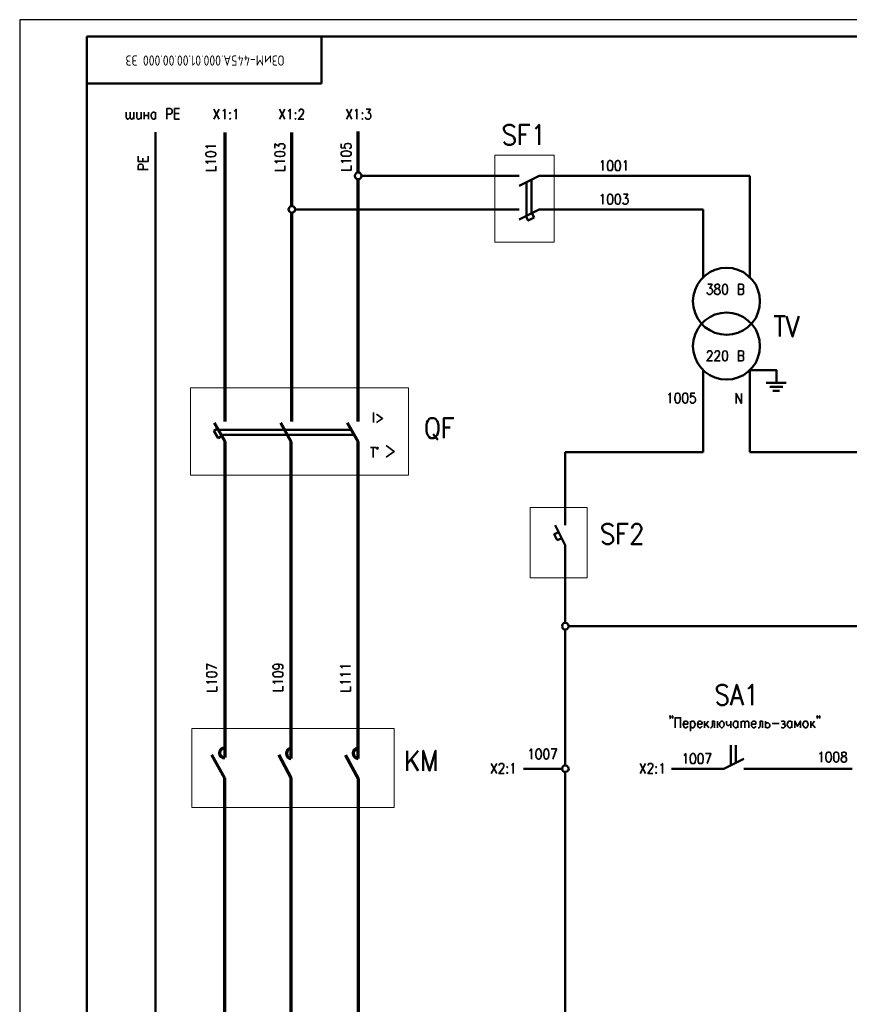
# Model space of a CAD drawing. Extents: x -832 to 0, y 8 to 596.
# Tile 7 of 18: x -832 to -587, y 305 to 596. Entities that reach past the tile are written whole.
import ezdxf
from ezdxf.enums import TextEntityAlignment as Align

# ---------------------------------------------------------------- set-up
doc = ezdxf.new("R2010")
doc.units = 0
doc.layers.get('0').update_dxf_attribs({"lineweight": 25})
doc.layers.add('Спецификации', color=7, linetype='Continuous')
doc.styles.add('Style1', font='romans.shx', dxfattribs={"width": 0.8})

msp = doc.modelspace()

# ---------------------------------------------------------------- linework, layer by layer
at = {"color": 0, "lineweight": 25}
msp.add_line((-831.93, 595.55), (-831.93, 7.87), dxfattribs=at)
at = {"color": 0, "lineweight": 25, "flags": 128}
msp.add_lwpolyline([(0, 595.55), (-831.93, 595.55)], dxfattribs=at)
at = {"color": 0, "lineweight": 50, "flags": 128}
for points in [[(-4.91, 590.63), (-812.12, 590.63)], [(-812.12, 12.78), (-812.12, 590.63)], [(-742.87, 576.75), (-742.87, 590.63)], [(-812.12, 576.75), (-742.87, 576.75)], [(-685.8, 563.71), (-686.31, 564.22), (-686.99, 564.56), (-687.83, 564.56), (-688.51, 564.22), (-689.02, 563.71), (-689.02, 563.12), (-688.76, 562.53), (-688.51, 562.27), (-688.09, 562.02), (-686.73, 561.42), (-686.31, 561.17), (-686.05, 560.83), (-685.8, 560.32), (-685.8, 559.48), (-686.31, 558.88), (-686.99, 558.63), (-687.83, 558.63), (-688.51, 558.88), (-689.02, 559.48)], [(-684.28, 558.63), (-684.28, 564.56), (-681.31, 564.56)], [(-679.7, 563.37), (-679.28, 563.71), (-678.6, 564.56), (-678.6, 558.63)], [(-791.8, 86.11), (-791.8, 562.36)], [(-684.28, 561.68), (-682.41, 561.68)], [(-731.01, 549.49), (-731.18, 549.91), (-731.52, 550.33), (-732.03, 550.42), (-732.54, 550.33), (-732.87, 549.91), (-733.04, 549.49), (-732.87, 548.98), (-732.54, 548.56), (-732.03, 548.47), (-731.52, 548.56), (-731.18, 548.98), (-731.01, 549.49), (-684.53, 549.49)], [(-678.6, 549.49), (-684.53, 546.52)], [(-616.37, 549.49), (-678.6, 549.49)], [(-616.37, 519.51), (-616.37, 549.49)], [(-682.33, 547.62), (-682.33, 537.72)], [(-680.89, 538.48), (-680.89, 548.3)], [(-750.65, 539.58), (-750.74, 540.09), (-751.08, 540.43), (-751.59, 540.51), (-752.09, 540.43), (-752.43, 540.09), (-752.6, 539.58), (-752.43, 539.07), (-752.09, 538.73), (-751.59, 538.56), (-751.08, 538.73), (-750.74, 539.07), (-750.65, 539.58)], [(-684.53, 539.58), (-750.65, 539.58)], [(-678.6, 539.58), (-684.53, 536.62)], [(-682.5, 537.63), (-681.82, 536.28), (-680.04, 537.21)], [(-680.04, 537.21), (-680.72, 538.48)], [(-630.17, 539.58), (-678.6, 539.58)], [(-630.17, 519.51), (-630.17, 539.58)], [(-613.41, 512.49), (-613.58, 514.18), (-614, 515.87), (-614.68, 517.4), (-615.7, 518.84), (-616.97, 520.02), (-618.32, 521.04), (-619.93, 521.8), (-621.54, 522.22), (-623.32, 522.39), (-625.01, 522.22), (-626.7, 521.8), (-628.23, 521.04), (-629.67, 520.02), (-630.85, 518.84), (-631.87, 517.4), (-632.54, 515.87), (-633.05, 514.18), (-633.22, 512.49), (-633.05, 510.79), (-632.54, 509.1), (-631.87, 507.49), (-630.85, 506.14), (-629.67, 504.87), (-628.23, 503.94), (-626.7, 503.17), (-625.01, 502.75), (-623.32, 502.58), (-621.54, 502.75), (-619.93, 503.17), (-618.32, 503.94), (-616.97, 504.87), (-615.7, 506.14), (-614.68, 507.49), (-614, 509.1), (-613.58, 510.79), (-613.41, 512.49)], [(-613.41, 499.28), (-613.58, 500.97), (-614, 502.67), (-614.68, 504.19), (-615.7, 505.63), (-616.97, 506.81), (-618.32, 507.83), (-619.93, 508.59), (-621.54, 509.02), (-623.32, 509.19), (-625.01, 509.02), (-626.7, 508.59), (-628.23, 507.83), (-629.67, 506.81), (-630.85, 505.63), (-631.87, 504.19), (-632.54, 502.67), (-633.05, 500.97), (-633.22, 499.28), (-633.05, 497.59), (-632.54, 495.89), (-631.87, 494.28), (-630.85, 492.93), (-629.67, 491.66), (-628.23, 490.73), (-626.7, 489.97), (-625.01, 489.54), (-623.32, 489.37), (-621.54, 489.54), (-619.93, 489.97), (-618.32, 490.73), (-616.97, 491.66), (-615.7, 492.93), (-614.68, 494.28), (-614, 495.89), (-613.58, 497.59), (-613.41, 499.28)], [(-609.18, 508.08), (-605.96, 508.08)], [(-607.57, 508.08), (-607.57, 502.07)], [(-605.54, 508.08), (-603.76, 502.07), (-601.9, 508.08)], [(-630.17, 492.17), (-630.17, 467.95)], [(-608.58, 488.44), (-608.58, 492.17), (-616.37, 492.17)], [(-616.37, 492.17), (-616.37, 467.95)], [(-611.55, 488.44), (-605.71, 488.44)], [(-610.53, 487.26), (-606.64, 487.26)], [(-609.6, 486.07), (-607.65, 486.07)], [(-710.52, 478.03), (-711.03, 477.77), (-711.45, 477.18), (-711.71, 476.67), (-711.88, 475.83), (-711.88, 474.39), (-711.71, 473.54), (-711.45, 472.95), (-711.03, 472.44), (-710.52, 472.1), (-709.68, 472.1), (-709.17, 472.44), (-708.74, 472.95), (-708.49, 473.54), (-708.32, 474.39), (-708.32, 475.83), (-708.49, 476.67), (-708.74, 477.18), (-709.17, 477.77), (-709.68, 478.03), (-710.52, 478.03)], [(-706.71, 472.1), (-706.71, 478.03), (-703.75, 478.03)], [(-773.43, 474.9), (-774.62, 474.3)], [(-774.62, 474.3), (-773.35, 472.1)], [(-734.14, 474.56), (-773.26, 474.56)], [(-706.71, 475.23), (-704.85, 475.23)], [(-772.24, 472.78), (-773.35, 472.1)], [(-772.41, 473.12), (-733.21, 473.12)], [(-709.85, 473.29), (-708.49, 471.59)], [(-670.9, 467.95), (-630.17, 467.95)], [(-670.9, 446.45), (-670.9, 467.95)], [(-616.37, 467.95), (-352.13, 467.95)], [(-670.9, 440.52), (-673.86, 446.45)], [(-656.76, 446.02), (-657.27, 446.53), (-657.94, 446.87), (-658.79, 446.87), (-659.47, 446.53), (-659.98, 446.02), (-659.98, 445.43), (-659.72, 444.84), (-659.47, 444.58), (-659.05, 444.25), (-657.69, 443.74), (-657.27, 443.4), (-657.01, 443.15), (-656.76, 442.55), (-656.76, 441.71), (-657.27, 441.2), (-657.94, 440.86), (-658.79, 440.86), (-659.47, 441.2), (-659.98, 441.71)], [(-655.24, 440.86), (-655.24, 446.87), (-652.27, 446.87)], [(-651.17, 445.43), (-651.17, 445.69), (-650.92, 446.28), (-650.66, 446.53), (-650.24, 446.87), (-649.31, 446.87), (-648.89, 446.53), (-648.63, 446.28), (-648.38, 445.69), (-648.38, 445.18), (-648.63, 444.58), (-649.05, 443.74), (-651.34, 440.86), (-648.21, 440.86)], [(-672.76, 444.33), (-674.12, 443.74), (-673.27, 441.96)], [(-673.27, 441.96), (-671.91, 442.64)], [(-655.24, 443.99), (-653.37, 443.99)], [(-670.9, 417.66), (-670.9, 440.52)], [(-669.88, 416.64), (-670.05, 417.15), (-670.39, 417.49), (-670.9, 417.66), (-671.41, 417.49), (-671.75, 417.15), (-671.83, 416.64), (-671.75, 416.14), (-671.41, 415.8), (-670.9, 415.63), (-670.39, 415.8), (-670.05, 416.14), (-669.88, 416.64)], [(-670.9, 375.58), (-670.9, 415.63)], [(-327.07, 416.64), (-669.88, 416.64)], [(-622.98, 398.53), (-623.4, 399.03), (-624.08, 399.37), (-625.01, 399.37), (-625.69, 399.03), (-626.11, 398.53), (-626.11, 397.93), (-625.94, 397.34), (-625.69, 397.09), (-625.26, 396.83), (-623.91, 396.24), (-623.4, 395.99), (-623.23, 395.65), (-622.98, 395.14), (-622.98, 394.29), (-623.4, 393.7), (-624.08, 393.36), (-625.01, 393.36), (-625.69, 393.7), (-626.11, 394.29)], [(-622.05, 393.36), (-620.27, 399.37), (-618.41, 393.36)], [(-616.88, 398.19), (-616.37, 398.53), (-615.7, 399.37), (-615.7, 393.36)], [(-621.37, 395.39), (-619.08, 395.39)], [(-622.05, 375.58), (-622.05, 381.51)], [(-620.52, 376.34), (-620.52, 381.51)], [(-717.55, 379.9), (-717.55, 373.97)], [(-714.33, 379.9), (-717.55, 376)], [(-712.81, 373.97), (-712.81, 379.9), (-710.95, 373.97), (-709.17, 379.9), (-709.17, 373.97)], [(-716.36, 377.36), (-714.33, 373.97)], [(-669.88, 374.57), (-670.05, 375.07), (-670.39, 375.41), (-670.9, 375.58), (-671.41, 375.41), (-671.75, 375.07), (-671.83, 374.57), (-671.75, 374.06), (-671.41, 373.72), (-670.9, 373.63), (-670.39, 373.72), (-670.05, 374.06), (-669.88, 374.57)], [(-624.08, 374.57), (-618.15, 377.53)], [(-671.83, 374.57), (-683.26, 374.57)], [(-670.9, 275.84), (-670.9, 373.63)], [(-624.08, 374.57), (-639.57, 374.57)], [(-618.15, 374.57), (-586.23, 374.57)]]:
    msp.add_lwpolyline(points, dxfattribs=at)
at = {"color": 0, "lineweight": 35, "flags": 128}
for points in [[(-788.5, 566.25), (-788.5, 569.3), (-787.48, 569.3), (-787.15, 569.13), (-787.06, 568.96), (-786.89, 568.71), (-786.89, 568.28), (-787.06, 567.94), (-787.15, 567.86), (-787.48, 567.69), (-788.5, 567.69)], [(-784.78, 569.3), (-786.21, 569.3), (-786.21, 566.25), (-784.78, 566.25)], [(-799.34, 566.84), (-799.68, 566.42), (-799.93, 566.25), (-800.18, 566.25), (-800.35, 566.42), (-800.52, 566.84), (-800.52, 568.28)], [(-798.24, 566.84), (-798.58, 566.42), (-798.83, 566.25), (-799, 566.25), (-799.25, 566.42), (-799.34, 566.84), (-799.34, 568.28)], [(-798.24, 566.25), (-798.24, 568.28)], [(-797.31, 568.28), (-797.31, 566.84), (-797.22, 566.42), (-796.97, 566.25), (-796.63, 566.25), (-796.46, 566.42), (-796.12, 566.84)], [(-796.12, 568.28), (-796.12, 566.25)], [(-795.19, 568.28), (-795.19, 566.25)], [(-795.19, 567.27), (-793.92, 567.27)], [(-793.92, 568.28), (-793.92, 566.25)], [(-791.8, 566.67), (-791.97, 566.42), (-792.23, 566.25), (-792.56, 566.25), (-792.82, 566.42), (-792.9, 566.59), (-792.99, 566.67), (-793.16, 567.1), (-793.16, 567.44), (-792.99, 567.86), (-792.82, 568.11), (-792.56, 568.28), (-792.23, 568.28), (-791.97, 568.11), (-791.8, 567.86)], [(-791.8, 568.28), (-791.8, 566.25)], [(-784.86, 567.86), (-786.21, 567.86)], [(-774.62, 569.13), (-773.01, 566.17)], [(-773.01, 569.13), (-774.62, 566.17)], [(-771.99, 568.54), (-771.74, 568.71), (-771.4, 569.13), (-771.4, 566.17)], [(-769.87, 568.11), (-769.96, 568.03), (-769.87, 567.86), (-769.7, 568.03), (-769.87, 568.11)], [(-769.87, 566.42), (-769.96, 566.34), (-769.87, 566.17), (-769.7, 566.34), (-769.87, 566.42)], [(-768.6, 568.54), (-768.35, 568.71), (-768.01, 569.13), (-768.01, 566.17)], [(-755.23, 569.13), (-753.7, 566.17)], [(-753.7, 569.13), (-755.23, 566.17)], [(-752.69, 568.54), (-752.43, 568.71), (-752.09, 569.13), (-752.09, 566.17)], [(-750.49, 568.11), (-750.65, 568.03), (-750.49, 567.86), (-750.4, 568.03), (-750.49, 568.11)], [(-750.49, 566.42), (-750.65, 566.34), (-750.49, 566.17), (-750.4, 566.34), (-750.49, 566.42)], [(-749.47, 568.45), (-749.47, 568.54), (-749.38, 568.88), (-749.3, 568.96), (-749.05, 569.13), (-748.62, 569.13), (-748.37, 568.96), (-748.28, 568.88), (-748.11, 568.54), (-748.11, 568.28), (-748.28, 568.03), (-748.45, 567.61), (-749.64, 566.17), (-748.03, 566.17)], [(-735.5, 569.13), (-733.89, 566.17)], [(-733.89, 569.13), (-735.5, 566.17)], [(-732.87, 568.54), (-732.71, 568.71), (-732.37, 569.13), (-732.37, 566.17)], [(-730.76, 568.11), (-730.84, 568.03), (-730.76, 567.86), (-730.67, 568.03), (-730.76, 568.11)], [(-730.76, 566.42), (-730.84, 566.34), (-730.76, 566.17), (-730.67, 566.34), (-730.76, 566.42)], [(-729.66, 569.13), (-728.39, 569.13), (-729.06, 568.03), (-728.73, 568.03), (-728.47, 567.86), (-728.39, 567.69), (-728.3, 567.27), (-728.3, 567.01), (-728.39, 566.59), (-728.64, 566.34), (-728.98, 566.17), (-729.32, 566.17), (-729.66, 566.34), (-729.74, 566.42), (-729.83, 566.76)], [(-776.39, 557.7), (-776.56, 557.87), (-776.99, 558.21), (-774.02, 558.21)], [(-756.58, 557.61), (-756.58, 558.88), (-755.48, 558.21), (-755.48, 558.55), (-755.31, 558.72), (-755.23, 558.88), (-754.8, 558.97), (-754.46, 558.97), (-754.04, 558.88), (-753.79, 558.63), (-753.62, 558.29), (-753.62, 557.95), (-753.79, 557.61), (-753.96, 557.53), (-754.21, 557.36)], [(-737.02, 558.88), (-737.02, 557.7), (-735.75, 557.61), (-735.92, 557.7), (-736.09, 558.04), (-736.09, 558.38), (-735.92, 558.72), (-735.67, 558.97), (-735.25, 559.05), (-734.91, 559.05), (-734.48, 558.97), (-734.23, 558.72), (-734.06, 558.38), (-734.06, 558.04), (-734.23, 557.7), (-734.4, 557.61), (-734.65, 557.53)], [(-794, 553.72), (-796.97, 553.72), (-796.97, 555.24)], [(-794, 553.72), (-794, 555.24)], [(-776.99, 555.75), (-776.82, 555.41), (-776.39, 555.16), (-775.72, 555.07), (-775.29, 555.07), (-774.62, 555.16), (-774.19, 555.41), (-774.02, 555.75), (-774.02, 556.01), (-774.19, 556.34), (-774.62, 556.51), (-775.29, 556.68), (-775.72, 556.68), (-776.39, 556.51), (-776.82, 556.34), (-776.99, 556.01), (-776.99, 555.75)], [(-756.58, 555.84), (-756.5, 555.5), (-756.07, 555.24), (-755.31, 555.16), (-754.89, 555.16), (-754.21, 555.24), (-753.79, 555.5), (-753.62, 555.84), (-753.62, 556.01), (-753.79, 556.34), (-754.21, 556.6), (-754.89, 556.68), (-755.31, 556.68), (-756.07, 556.6), (-756.5, 556.34), (-756.58, 556.01), (-756.58, 555.84)], [(-737.02, 555.92), (-736.94, 555.58), (-736.52, 555.33), (-735.75, 555.24), (-735.33, 555.24), (-734.65, 555.33), (-734.23, 555.58), (-734.06, 555.92), (-734.06, 556.18), (-734.23, 556.51), (-734.65, 556.68), (-735.33, 556.85), (-735.75, 556.85), (-736.52, 556.68), (-736.94, 556.51), (-737.02, 556.18), (-737.02, 555.92)], [(-794, 551.35), (-796.97, 551.35), (-796.97, 552.37), (-796.88, 552.7), (-796.71, 552.87), (-796.46, 552.96), (-796.04, 552.96), (-795.7, 552.87), (-795.61, 552.7), (-795.44, 552.37), (-795.44, 551.35)], [(-795.61, 553.72), (-795.61, 554.65)], [(-776.39, 553.13), (-776.56, 553.38), (-776.99, 553.72), (-774.02, 553.72)], [(-776.99, 551.01), (-774.02, 551.01), (-774.02, 552.37)], [(-756.07, 553.21), (-756.16, 553.47), (-756.58, 553.8), (-753.62, 553.8)], [(-756.58, 551.1), (-753.62, 551.1), (-753.62, 552.45)], [(-736.52, 553.3), (-736.6, 553.55), (-737.02, 553.89), (-734.06, 553.89)], [(-737.02, 551.18), (-734.06, 551.18), (-734.06, 552.53)], [(-660.32, 553.38), (-660.15, 553.55), (-659.81, 553.97), (-659.81, 551.01)], [(-657.78, 553.97), (-658.11, 553.8), (-658.28, 553.38), (-658.45, 552.7), (-658.45, 552.28), (-658.28, 551.52), (-658.11, 551.1), (-657.78, 551.01), (-657.52, 551.01), (-657.18, 551.1), (-656.93, 551.52), (-656.84, 552.28), (-656.84, 552.7), (-656.93, 553.38), (-657.18, 553.8), (-657.52, 553.97), (-657.78, 553.97)], [(-655.49, 553.97), (-655.83, 553.8), (-656.08, 553.38), (-656.17, 552.7), (-656.17, 552.28), (-656.08, 551.52), (-655.83, 551.1), (-655.49, 551.01), (-655.24, 551.01), (-654.9, 551.1), (-654.73, 551.52), (-654.56, 552.28), (-654.56, 552.7), (-654.73, 553.38), (-654.9, 553.8), (-655.24, 553.97), (-655.49, 553.97)], [(-653.54, 553.38), (-653.37, 553.55), (-653.03, 553.97), (-653.03, 551.01)], [(-660.32, 543.48), (-660.15, 543.64), (-659.81, 544.07), (-659.81, 541.1)], [(-657.78, 544.07), (-658.11, 543.9), (-658.28, 543.48), (-658.45, 542.8), (-658.45, 542.37), (-658.28, 541.61), (-658.11, 541.19), (-657.78, 541.1), (-657.52, 541.1), (-657.18, 541.19), (-656.93, 541.61), (-656.84, 542.37), (-656.84, 542.8), (-656.93, 543.48), (-657.18, 543.9), (-657.52, 544.07), (-657.78, 544.07)], [(-655.49, 544.07), (-655.83, 543.9), (-656.08, 543.48), (-656.17, 542.8), (-656.17, 542.37), (-656.08, 541.61), (-655.83, 541.19), (-655.49, 541.1), (-655.24, 541.1), (-654.9, 541.19), (-654.73, 541.61), (-654.56, 542.37), (-654.56, 542.8), (-654.73, 543.48), (-654.9, 543.9), (-655.24, 544.07), (-655.49, 544.07)], [(-653.71, 544.07), (-652.44, 544.07), (-653.12, 542.88), (-652.78, 542.88), (-652.53, 542.8), (-652.44, 542.63), (-652.36, 542.21), (-652.36, 541.95), (-652.44, 541.53), (-652.7, 541.19), (-653.03, 541.1), (-653.37, 541.1), (-653.71, 541.19), (-653.8, 541.36), (-653.88, 541.61)], [(-628.82, 517.48), (-627.55, 517.48), (-628.23, 516.38), (-627.89, 516.38), (-627.72, 516.21), (-627.55, 516.04), (-627.46, 515.62), (-627.46, 515.37), (-627.55, 514.94), (-627.8, 514.69), (-628.14, 514.52), (-628.48, 514.52), (-628.82, 514.69), (-628.9, 514.77), (-629.07, 515.11)], [(-626.19, 517.48), (-626.53, 517.31), (-626.7, 517.06), (-626.7, 516.81), (-626.53, 516.47), (-626.36, 516.38), (-625.86, 516.21), (-625.52, 516.04), (-625.35, 515.79), (-625.18, 515.54), (-625.18, 515.11), (-625.35, 514.77), (-625.43, 514.69), (-625.77, 514.52), (-626.19, 514.52), (-626.53, 514.69), (-626.7, 514.77), (-626.79, 515.11), (-626.79, 515.54), (-626.7, 515.79), (-626.45, 516.04), (-626.11, 516.21), (-625.69, 516.38), (-625.43, 516.47), (-625.35, 516.81), (-625.35, 517.06), (-625.43, 517.31), (-625.77, 517.48), (-626.19, 517.48)], [(-623.82, 517.48), (-624.16, 517.31), (-624.42, 516.89), (-624.5, 516.21), (-624.5, 515.79), (-624.42, 515.11), (-624.16, 514.69), (-623.82, 514.52), (-623.65, 514.52), (-623.32, 514.69), (-623.06, 515.11), (-622.98, 515.79), (-622.98, 516.21), (-623.06, 516.89), (-623.32, 517.31), (-623.65, 517.48), (-623.82, 517.48)], [(-618.74, 517.48), (-619.76, 517.48), (-619.76, 514.52), (-618.74, 514.52), (-618.41, 514.69), (-618.32, 514.77), (-618.24, 515.11), (-618.24, 515.54), (-618.32, 515.79), (-618.41, 515.96), (-618.74, 516.04), (-619.76, 516.04)], [(-618.74, 517.48), (-618.41, 517.31), (-618.32, 517.23), (-618.24, 516.89), (-618.24, 516.64), (-618.32, 516.38), (-618.41, 516.21), (-618.74, 516.04)], [(-628.9, 497.16), (-628.9, 497.33), (-628.82, 497.59), (-628.73, 497.76), (-628.48, 497.84), (-628.06, 497.84), (-627.8, 497.76), (-627.72, 497.59), (-627.55, 497.33), (-627.55, 496.99), (-627.72, 496.74), (-627.89, 496.32), (-629.07, 494.88), (-627.46, 494.88)], [(-626.7, 497.16), (-626.7, 497.33), (-626.53, 497.59), (-626.45, 497.76), (-626.19, 497.84), (-625.77, 497.84), (-625.52, 497.76), (-625.43, 497.59), (-625.35, 497.33), (-625.35, 496.99), (-625.43, 496.74), (-625.69, 496.32), (-626.79, 494.88), (-625.18, 494.88)], [(-623.82, 497.84), (-624.16, 497.76), (-624.42, 497.33), (-624.5, 496.57), (-624.5, 496.15), (-624.42, 495.47), (-624.16, 495.05), (-623.82, 494.88), (-623.65, 494.88), (-623.32, 495.05), (-623.06, 495.47), (-622.98, 496.15), (-622.98, 496.57), (-623.06, 497.33), (-623.32, 497.76), (-623.65, 497.84), (-623.82, 497.84)], [(-618.74, 497.84), (-619.76, 497.84), (-619.76, 494.88), (-618.74, 494.88), (-618.41, 495.05), (-618.32, 495.22), (-618.24, 495.47), (-618.24, 495.89), (-618.32, 496.15), (-618.41, 496.32), (-618.74, 496.49), (-619.76, 496.49)], [(-618.74, 497.84), (-618.41, 497.76), (-618.32, 497.59), (-618.24, 497.33), (-618.24, 496.99), (-618.32, 496.74), (-618.41, 496.57), (-618.74, 496.49)], [(-640.42, 484.89), (-640.25, 484.97), (-639.91, 485.39), (-639.91, 482.43)], [(-637.88, 485.39), (-638.22, 485.31), (-638.39, 484.89), (-638.56, 484.12), (-638.56, 483.7), (-638.39, 483.02), (-638.22, 482.6), (-637.88, 482.43), (-637.62, 482.43), (-637.29, 482.6), (-637.03, 483.02), (-636.95, 483.7), (-636.95, 484.12), (-637.03, 484.89), (-637.29, 485.31), (-637.62, 485.39), (-637.88, 485.39)], [(-635.59, 485.39), (-635.93, 485.31), (-636.19, 484.89), (-636.27, 484.12), (-636.27, 483.7), (-636.19, 483.02), (-635.93, 482.6), (-635.59, 482.43), (-635.34, 482.43), (-635, 482.6), (-634.83, 483.02), (-634.66, 483.7), (-634.66, 484.12), (-634.83, 484.89), (-635, 485.31), (-635.34, 485.39), (-635.59, 485.39)], [(-632.63, 485.39), (-633.81, 485.39), (-633.9, 484.12), (-633.81, 484.29), (-633.48, 484.46), (-633.14, 484.46), (-632.8, 484.29), (-632.54, 484.04), (-632.46, 483.62), (-632.46, 483.28), (-632.54, 482.85), (-632.8, 482.6), (-633.14, 482.43), (-633.48, 482.43), (-633.81, 482.6), (-633.9, 482.77), (-633.98, 483.02)], [(-620.44, 482.35), (-620.44, 485.31), (-618.83, 482.35), (-618.83, 485.31)], [(-727.54, 479.64), (-727.54, 476.67)], [(-726.61, 479.21), (-724.83, 477.94), (-726.61, 476.67)], [(-728.39, 469.39), (-726.78, 469.39)], [(-727.63, 469.39), (-727.63, 466.43)], [(-726.1, 469.14), (-726.19, 469.31), (-726.36, 469.39), (-726.52, 469.31), (-726.61, 469.14), (-726.52, 468.97), (-726.36, 468.88), (-726.19, 468.97), (-726.1, 469.14)], [(-723.73, 469.9), (-721.36, 468.21), (-723.73, 466.51)], [(-773.77, 404.28), (-776.73, 405.47), (-776.73, 403.86)], [(-756.16, 405.38), (-755.73, 405.3), (-755.48, 405.05), (-755.31, 404.71), (-755.31, 404.62), (-755.48, 404.28), (-755.73, 404.03), (-756.16, 403.94), (-756.33, 403.94), (-756.75, 404.03), (-757, 404.28), (-757.17, 404.62), (-757.17, 404.71), (-757, 405.05), (-756.75, 405.3), (-756.16, 405.38), (-755.48, 405.38), (-754.72, 405.3), (-754.3, 405.05), (-754.21, 404.71), (-754.21, 404.45), (-754.3, 404.11), (-754.63, 404.03)], [(-736.68, 404.2), (-736.85, 404.45), (-737.28, 404.79), (-734.31, 404.79)], [(-776.73, 402.25), (-776.65, 401.91), (-776.22, 401.74), (-775.46, 401.57), (-775.04, 401.57), (-774.36, 401.74), (-773.94, 401.91), (-773.77, 402.25), (-773.77, 402.51), (-773.94, 402.84), (-774.36, 403.1), (-775.04, 403.18), (-775.46, 403.18), (-776.22, 403.1), (-776.65, 402.84), (-776.73, 402.51), (-776.73, 402.25)], [(-757.17, 402.34), (-757, 402), (-756.58, 401.74), (-755.9, 401.66), (-755.48, 401.66), (-754.72, 401.74), (-754.3, 402), (-754.21, 402.34), (-754.21, 402.59), (-754.3, 402.93), (-754.72, 403.1), (-755.48, 403.27), (-755.9, 403.27), (-756.58, 403.1), (-757, 402.93), (-757.17, 402.59), (-757.17, 402.34)], [(-736.68, 401.91), (-736.85, 402.17), (-737.28, 402.51), (-734.31, 402.51)], [(-776.22, 399.71), (-776.31, 399.88), (-776.73, 400.22), (-773.77, 400.22)], [(-776.73, 397.51), (-773.77, 397.51), (-773.77, 398.86)], [(-756.58, 399.71), (-756.75, 399.97), (-757.17, 400.3), (-754.21, 400.3)], [(-757.17, 397.59), (-754.21, 397.59), (-754.21, 398.95)], [(-736.68, 399.71), (-736.85, 399.88), (-737.28, 400.22), (-734.31, 400.22)], [(-737.28, 397.51), (-734.31, 397.51), (-734.31, 398.86)], [(-639.83, 390.06), (-639.91, 389.89), (-640.08, 390.06), (-639.91, 390.23), (-639.83, 390.06), (-639.83, 389.81), (-639.91, 389.47), (-640.08, 389.38)], [(-639.15, 390.06), (-639.23, 389.89), (-639.32, 390.06), (-639.23, 390.23), (-639.15, 390.06), (-639.15, 389.81), (-639.23, 389.47), (-639.32, 389.38)], [(-638.47, 386.67), (-638.47, 389.64), (-636.86, 389.64), (-636.86, 386.67)], [(-596.39, 390.06), (-596.48, 389.89), (-596.65, 390.06), (-596.48, 390.23), (-596.39, 390.06), (-596.39, 389.81), (-596.48, 389.47), (-596.65, 389.38)], [(-595.71, 390.06), (-595.8, 389.89), (-595.97, 390.06), (-595.8, 390.23), (-595.71, 390.06), (-595.71, 389.81), (-595.8, 389.47), (-595.97, 389.38)], [(-636.1, 387.77), (-634.75, 387.77), (-634.75, 388.11), (-634.83, 388.37), (-634.92, 388.54), (-635.17, 388.62), (-635.51, 388.62), (-635.76, 388.54), (-635.93, 388.2), (-636.1, 387.77), (-636.1, 387.52), (-635.93, 387.1), (-635.76, 386.84), (-635.51, 386.67), (-635.17, 386.67), (-634.92, 386.84), (-634.75, 387.1)], [(-633.9, 388.62), (-633.9, 385.66)], [(-633.9, 388.2), (-633.73, 388.54), (-633.48, 388.62), (-633.14, 388.62), (-632.88, 388.54), (-632.71, 388.2), (-632.54, 387.77), (-632.54, 387.52), (-632.71, 387.1), (-632.88, 386.84), (-633.14, 386.67), (-633.48, 386.67), (-633.73, 386.84), (-633.9, 387.1)], [(-631.87, 387.77), (-630.51, 387.77), (-630.51, 388.11), (-630.68, 388.37), (-630.77, 388.54), (-631.02, 388.62), (-631.36, 388.62), (-631.53, 388.54), (-631.78, 388.2), (-631.87, 387.77), (-631.87, 387.52), (-631.78, 387.1), (-631.53, 386.84), (-631.36, 386.67), (-631.02, 386.67), (-630.77, 386.84), (-630.51, 387.1)], [(-629.75, 388.62), (-629.75, 386.67)], [(-628.65, 388.62), (-629.75, 387.27)], [(-629.33, 387.77), (-628.48, 386.67)], [(-626.79, 388.62), (-627.46, 388.62), (-627.46, 387.27), (-627.63, 386.84), (-627.8, 386.67), (-628.06, 386.67)], [(-626.79, 388.62), (-626.79, 386.67)], [(-625.94, 388.62), (-625.94, 386.67)], [(-625.94, 387.69), (-625.35, 387.69), (-625.35, 387.77), (-625.26, 388.2), (-625.01, 388.54), (-624.76, 388.62), (-624.59, 388.62), (-624.33, 388.54), (-624.08, 388.2), (-623.99, 387.77), (-623.99, 387.52), (-624.08, 387.1), (-624.33, 386.84), (-624.59, 386.67), (-624.76, 386.67), (-625.01, 386.84), (-625.26, 387.1), (-625.35, 387.52), (-625.35, 387.69)], [(-623.32, 388.62), (-623.32, 387.94), (-623.23, 387.52), (-622.98, 387.35), (-622.64, 387.35), (-622.38, 387.52), (-622.05, 387.94)], [(-622.05, 388.62), (-622.05, 386.67)], [(-619.93, 387.1), (-620.1, 386.84), (-620.35, 386.67), (-620.69, 386.67), (-620.95, 386.84), (-621.03, 386.93), (-621.2, 387.1), (-621.28, 387.52), (-621.28, 387.77), (-621.2, 388.2), (-620.95, 388.54), (-620.69, 388.62), (-620.35, 388.62), (-620.1, 388.54), (-619.93, 388.2)], [(-619.93, 388.62), (-619.93, 386.67)], [(-619, 388.62), (-619, 386.67)], [(-619, 388.11), (-618.66, 388.54), (-618.41, 388.62), (-618.24, 388.62), (-617.98, 388.54), (-617.9, 388.11), (-617.9, 386.67)], [(-617.9, 388.11), (-617.56, 388.54), (-617.3, 388.62), (-617.05, 388.62), (-616.88, 388.54), (-616.71, 388.11), (-616.71, 386.67)], [(-615.95, 387.77), (-614.6, 387.77), (-614.6, 388.11), (-614.68, 388.37), (-614.85, 388.54), (-615.02, 388.62), (-615.36, 388.62), (-615.61, 388.54), (-615.87, 388.2), (-615.95, 387.77), (-615.95, 387.52), (-615.87, 387.1), (-615.61, 386.84), (-615.36, 386.67), (-615.02, 386.67), (-614.85, 386.84), (-614.6, 387.1)], [(-612.65, 388.62), (-613.33, 388.62), (-613.33, 387.27), (-613.49, 386.84), (-613.66, 386.67), (-613.92, 386.67)], [(-612.65, 388.62), (-612.65, 386.67)], [(-611.8, 388.62), (-611.8, 386.67)], [(-611.8, 387.77), (-611.63, 387.94), (-611.46, 388.11), (-611.12, 388.11), (-610.95, 388.11), (-610.79, 387.94), (-610.62, 387.77), (-610.53, 387.52), (-610.53, 387.27), (-610.62, 386.93), (-610.79, 386.84), (-610.95, 386.67), (-611.46, 386.67), (-611.63, 386.84), (-611.8, 386.93)], [(-609.77, 387.94), (-607.74, 387.94)], [(-607.14, 388.54), (-606.81, 388.62), (-606.47, 388.62), (-606.13, 388.54), (-606.04, 388.2), (-606.13, 387.94), (-606.38, 387.77), (-606.72, 387.77)], [(-606.38, 387.77), (-606.13, 387.69), (-606.04, 387.52), (-605.87, 387.27), (-606.04, 386.93), (-606.13, 386.84), (-606.38, 386.67), (-606.81, 386.67), (-607.14, 386.84)], [(-604.01, 387.1), (-604.18, 386.84), (-604.44, 386.67), (-604.77, 386.67), (-605.03, 386.84), (-605.11, 386.93), (-605.2, 387.1), (-605.37, 387.52), (-605.37, 387.77), (-605.2, 388.2), (-605.03, 388.54), (-604.77, 388.62), (-604.44, 388.62), (-604.18, 388.54), (-604.01, 388.2)], [(-604.01, 388.62), (-604.01, 386.67)], [(-601.47, 386.67), (-601.47, 388.62), (-602.32, 387.1), (-603.08, 388.62), (-603.08, 386.67)], [(-600.12, 388.62), (-599.78, 388.62), (-599.52, 388.54), (-599.36, 388.2), (-599.19, 387.77), (-599.19, 387.52), (-599.36, 387.1), (-599.52, 386.84), (-599.78, 386.67), (-600.12, 386.67), (-600.37, 386.84), (-600.54, 387.1), (-600.71, 387.52), (-600.71, 387.77), (-600.54, 388.2), (-600.37, 388.54), (-600.12, 388.62)], [(-598.42, 388.62), (-598.42, 386.67)], [(-597.32, 388.62), (-598.42, 387.27)], [(-598, 387.77), (-597.15, 386.67)], [(-681.48, 379.81), (-681.23, 379.98), (-680.89, 380.41), (-680.89, 377.44)], [(-678.86, 380.41), (-679.2, 380.24), (-679.45, 379.81), (-679.53, 379.14), (-679.53, 378.71), (-679.45, 378.04), (-679.2, 377.61), (-678.86, 377.44), (-678.6, 377.44), (-678.26, 377.61), (-678.1, 378.04), (-677.93, 378.71), (-677.93, 379.14), (-678.1, 379.81), (-678.26, 380.24), (-678.6, 380.41), (-678.86, 380.41)], [(-676.57, 380.41), (-676.91, 380.24), (-677.16, 379.81), (-677.25, 379.14), (-677.25, 378.71), (-677.16, 378.04), (-676.91, 377.61), (-676.57, 377.44), (-676.4, 377.44), (-676.06, 377.61), (-675.81, 378.04), (-675.72, 378.71), (-675.72, 379.14), (-675.81, 379.81), (-676.06, 380.24), (-676.4, 380.41), (-676.57, 380.41)], [(-674.54, 377.44), (-673.44, 380.41), (-675.05, 380.41)], [(-635.93, 378.46), (-635.68, 378.63), (-635.34, 379.05), (-635.34, 376.09)], [(-633.31, 379.05), (-633.65, 378.88), (-633.9, 378.46), (-633.98, 377.78), (-633.98, 377.36), (-633.9, 376.6), (-633.65, 376.17), (-633.31, 376.09), (-633.05, 376.09), (-632.71, 376.17), (-632.54, 376.6), (-632.38, 377.36), (-632.38, 377.78), (-632.54, 378.46), (-632.71, 378.88), (-633.05, 379.05), (-633.31, 379.05)], [(-631.02, 379.05), (-631.36, 378.88), (-631.61, 378.46), (-631.7, 377.78), (-631.7, 377.36), (-631.61, 376.6), (-631.36, 376.17), (-631.02, 376.09), (-630.85, 376.09), (-630.51, 376.17), (-630.26, 376.6), (-630.17, 377.36), (-630.17, 377.78), (-630.26, 378.46), (-630.51, 378.88), (-630.85, 379.05), (-631.02, 379.05)], [(-628.99, 376.09), (-627.89, 379.05), (-629.5, 379.05)], [(-595.88, 378.97), (-595.63, 379.05), (-595.29, 379.48), (-595.29, 376.51)], [(-593.26, 379.48), (-593.6, 379.39), (-593.85, 378.97), (-593.94, 378.21), (-593.94, 377.78), (-593.85, 377.11), (-593.6, 376.68), (-593.26, 376.51), (-593.01, 376.51), (-592.67, 376.68), (-592.5, 377.11), (-592.33, 377.78), (-592.33, 378.21), (-592.5, 378.97), (-592.67, 379.39), (-593.01, 379.48), (-593.26, 379.48)], [(-590.97, 379.48), (-591.31, 379.39), (-591.57, 378.97), (-591.65, 378.21), (-591.65, 377.78), (-591.57, 377.11), (-591.31, 376.68), (-590.97, 376.51), (-590.8, 376.51), (-590.47, 376.68), (-590.21, 377.11), (-590.13, 377.78), (-590.13, 378.21), (-590.21, 378.97), (-590.47, 379.39), (-590.8, 379.48), (-590.97, 379.48)], [(-588.86, 379.48), (-589.2, 379.39), (-589.28, 379.05), (-589.28, 378.8), (-589.2, 378.54), (-588.94, 378.38), (-588.52, 378.21), (-588.18, 378.12), (-587.93, 377.78), (-587.84, 377.53), (-587.84, 377.11), (-587.93, 376.85), (-588.09, 376.68), (-588.43, 376.51), (-588.86, 376.51), (-589.2, 376.68), (-589.28, 376.85), (-589.45, 377.11), (-589.45, 377.53), (-589.28, 377.78), (-589.11, 378.12), (-588.77, 378.21), (-588.26, 378.38), (-588.09, 378.54), (-587.93, 378.8), (-587.93, 379.05), (-588.09, 379.39), (-588.43, 379.48), (-588.86, 379.48)], [(-692.74, 376.17), (-691.13, 373.21)], [(-691.13, 376.17), (-692.74, 373.21)], [(-690.37, 375.5), (-690.37, 375.67), (-690.29, 375.92), (-690.12, 376.09), (-689.95, 376.17), (-689.44, 376.17), (-689.27, 376.09), (-689.1, 375.92), (-689.02, 375.67), (-689.02, 375.33), (-689.1, 375.07), (-689.36, 374.65), (-690.46, 373.21), (-688.93, 373.21)], [(-688, 375.24), (-688.09, 375.07), (-688, 374.9), (-687.92, 375.07), (-688, 375.24)], [(-686.73, 375.67), (-686.56, 375.75), (-686.22, 376.17), (-686.22, 373.21)], [(-648.8, 376.17), (-647.19, 373.21)], [(-647.19, 376.17), (-648.8, 373.21)], [(-646.43, 375.5), (-646.43, 375.67), (-646.35, 375.92), (-646.18, 376.09), (-646.01, 376.17), (-645.5, 376.17), (-645.33, 376.09), (-645.16, 375.92), (-645.08, 375.67), (-645.08, 375.33), (-645.16, 375.07), (-645.41, 374.65), (-646.51, 373.21), (-644.99, 373.21)], [(-644.06, 375.24), (-644.14, 375.07), (-644.06, 374.9), (-643.97, 375.07), (-644.06, 375.24)], [(-642.79, 375.67), (-642.54, 375.75), (-642.2, 376.17), (-642.2, 373.21)], [(-688, 373.55), (-688.09, 373.38), (-688, 373.21), (-687.92, 373.38), (-688, 373.55)], [(-644.06, 373.55), (-644.14, 373.38), (-644.06, 373.21), (-643.97, 373.38), (-644.06, 373.55)]]:
    msp.add_lwpolyline(points, dxfattribs=at)
at = {"color": 0, "lineweight": 70, "flags": 128}
for points in [[(-771.23, 477.01), (-771.23, 562.27)], [(-751.59, 540.51), (-751.59, 562.27)], [(-732.03, 550.42), (-732.03, 562.61)], [(-732.03, 477.01), (-732.03, 548.47)], [(-751.59, 477.01), (-751.59, 538.56)], [(-771.23, 471.09), (-774.45, 476.59)], [(-751.76, 471.09), (-754.89, 476.59)], [(-732.03, 471.09), (-735.16, 476.59)], [(-771.23, 377.87), (-771.23, 471.09)], [(-751.76, 377.61), (-751.76, 471.09)], [(-732.03, 377.61), (-732.03, 471.09)], [(-771.4, 380.75), (-771.99, 380.58), (-772.5, 380.32), (-772.84, 379.81), (-772.92, 379.22), (-772.84, 378.63), (-772.5, 378.21), (-771.99, 377.87), (-771.4, 377.78)], [(-751.76, 380.58), (-752.26, 380.49), (-752.77, 380.15), (-753.11, 379.65), (-753.19, 379.05), (-753.11, 378.54), (-752.77, 378.04), (-752.26, 377.7), (-751.76, 377.61)], [(-732.03, 380.58), (-732.62, 380.49), (-733.04, 380.15), (-733.38, 379.73), (-733.47, 379.14), (-733.38, 378.54), (-733.04, 378.04), (-732.62, 377.78), (-732.03, 377.61)], [(-771.4, 371.77), (-775.21, 378.71)], [(-751.76, 371.77), (-755.48, 378.71)], [(-732.03, 371.69), (-735.75, 378.63)], [(-771.4, 158.75), (-771.4, 371.77)], [(-751.76, 149.78), (-751.76, 371.77)], [(-732.03, 371.69), (-732.03, 158.75)]]:
    msp.add_lwpolyline(points, dxfattribs=at)
at = {"color": 0, "lineweight": 18, "flags": 128}
for points in [[(-691.64, 555.58), (-674.12, 555.58), (-674.12, 529.93), (-691.64, 529.93), (-691.64, 555.58)], [(-781.56, 486.92), (-717.13, 486.92)], [(-717.13, 461.18), (-781.56, 461.18), (-781.56, 486.92)], [(-781.39, 486.92), (-720.85, 486.92)], [(-717.13, 486.92), (-717.13, 461.18)], [(-681.23, 451.61), (-664.46, 451.61), (-664.46, 430.87), (-681.23, 430.87), (-681.23, 451.61)], [(-721.44, 363.14), (-781.13, 363.14), (-781.13, 386.42), (-721.44, 386.42), (-721.44, 363.14)]]:
    msp.add_lwpolyline(points, dxfattribs=at)

# ---------------------------------------------------------------- texts
at = {"layer": 'Спецификации', "linetype": 'ByBlock', "lineweight": 15, "style": 'Style1', "width": 0.8}
msp.add_text('ОЗиМ-445А.000.01.00.00.000 Э3', height=3, rotation=180, dxfattribs=at).set_placement((-777.26, 585), align=Align.CENTER)

doc.saveas('drawing.dxf')
